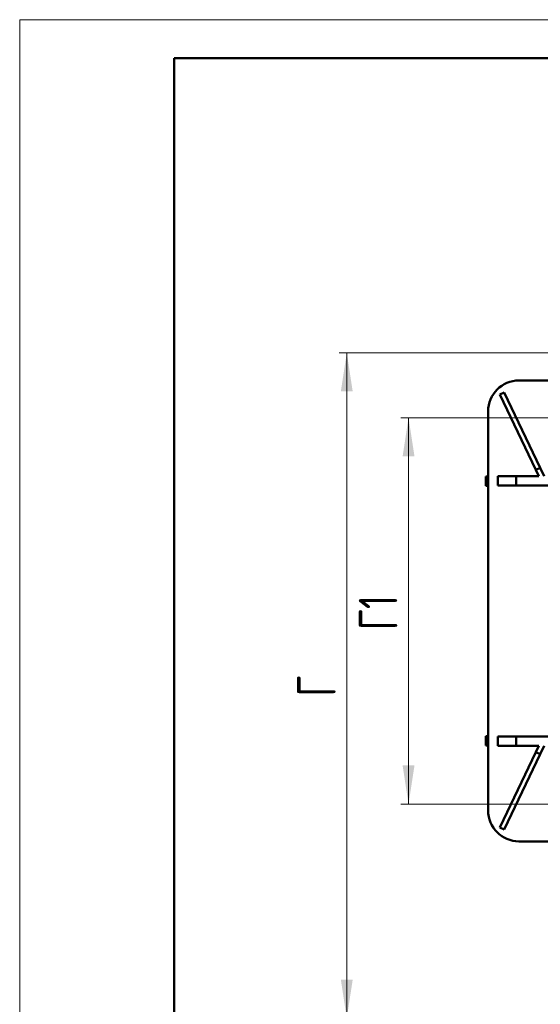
# Model space of a CAD drawing. Header units: millimetres. Extents: x 0 to 743, y 0 to 1050.
# Tile 4 of 9: x 0 to 169, y 731 to 1050. Entities that reach past the tile are written whole.
import ezdxf

# ---------------------------------------------------------------- set-up
doc = ezdxf.new("R2010")
doc.units = ezdxf.units.MM
doc.header["$LTSCALE"] = 2.5
doc.layers.add('ОСЕВЫЕ', color=7, linetype='Continuous')
doc.styles.add('SLDTEXTSTYLE0', font='TXT', dxfattribs={"width": 0.7})
doc.styles.add('SLDTEXTSTYLE1', font='TXT', dxfattribs={"width": 0.7, "bigfont": 'bigfont'})
doc.dimstyles.new('SLDDIMSTYLE0', dxfattribs={"dimtxt": 12.5, "dimasz": 12.5, "dimexe": 0, "dimexo": 0.0625, "dimgap": 3.125, "dimtad": 2, "dimdec": 1, "dimrnd": 1e-09, "dimzin": 12, "dimdsep": 46, "dimtxsty": 'SLDTEXTSTYLE0', "dimsah": 1, "dimcen": 0.09, "dimadec": 0, "dimazin": 3, "dimtfac": 1, "dimtdec": 3, "dimtofl": 0, "dimtmove": 0, "dimatfit": 3, "dimfxl": 0, "dimfrac": 2, "dimtolj": 1, "dimtzin": 12, "dimarcsym": 0})

# ---------------------------------------------------------------- blocks, each defined once
blk = doc.blocks.new('_D_2')
at = {"color": 7, "linetype": 'Continuous', "lineweight": 0}
for p, q in [((188.38, 921.23), (123.4, 921.23)), ((125.9, 921.23), (125.9, 796.23)), ((188.38, 796.23), (123.4, 796.23))]:
    blk.add_line(p, q, dxfattribs=at)
at = {"color": 7, "linetype": 'Continuous', "lineweight": 18}
for points in [[(125.9, 921.23), (123.98, 908.73), (127.83, 908.73)], [(125.9, 796.23), (127.83, 808.73), (123.98, 808.73)]]:
    blk.add_solid(points, dxfattribs=at)
at = {"color": 7, "linetype": 'Continuous', "lineweight": 18, "insert": (109.79, 852.51), "char_height": 12.5, "attachment_point": 1, "rotation": 90, "style": 'SLDTEXTSTYLE1'}
blk.add_mtext('Г1', dxfattribs=at)
blk = doc.blocks.new('_D_6')
at = {"color": 7, "linetype": 'Continuous', "lineweight": 0}
for p, q in [((475.88, 942.23), (103.4, 942.23)), ((105.9, 726.97), (105.9, 942.23)), ((320.43, 726.97), (103.4, 726.97))]:
    blk.add_line(p, q, dxfattribs=at)
at = {"color": 7, "linetype": 'Continuous', "lineweight": 18}
for points in [[(105.9, 942.23), (103.98, 929.73), (107.83, 929.73)], [(105.9, 726.97), (107.83, 739.47), (103.98, 739.47)]]:
    blk.add_solid(points, dxfattribs=at)
at = {"color": 7, "linetype": 'Continuous', "lineweight": 18, "insert": (89.79, 831.05), "char_height": 12.5, "attachment_point": 1, "rotation": 90, "style": 'SLDTEXTSTYLE1'}
blk.add_mtext('Г', dxfattribs=at)

msp = doc.modelspace()

# ---------------------------------------------------------------- linework, layer by layer
at = {"color": 7, "linetype": 'Continuous', "lineweight": 50}
for p, q in [((50, 1037.5), (50, 12.5)), ((730, 1037.5), (50, 1037.5)), ((50, 1037.5), (50, 12.5)), ((161.65, 933.28), (175.47, 933.28)), ((155.5, 928.77), (156.86, 929.41)), ((167.11, 904.39), (155.5, 928.77)), ((156.86, 929.41), (168.47, 905.04)), ((151.65, 794.18), (151.65, 923.28)), ((167.11, 904.39), (168.47, 905.04)), ((168.47, 905.04), (169.76, 902.33)), ((150.9, 902.23), (150.9, 899.23)), ((150.9, 902.23), (151.65, 902.23)), ((154.76, 899.32), (154.76, 902.33)), ((154.76, 902.33), (160.76, 902.33)), ((160.76, 899.32), (160.76, 902.33)), ((160.76, 902.33), (168.1, 902.33)), ((168.1, 902.33), (167.11, 904.39)), ((150.9, 899.23), (151.65, 899.23)), ((160.76, 899.32), (154.76, 899.32)), ((175.9, 899.32), (160.76, 899.32)), ((150.9, 818.23), (150.9, 815.23)), ((150.9, 818.23), (151.65, 818.23)), ((154.76, 815.13), (154.76, 818.14)), ((154.76, 818.14), (160.76, 818.14)), ((160.76, 815.13), (160.76, 818.14)), ((160.76, 818.14), (175.9, 818.14)), ((150.9, 815.23), (151.65, 815.23)), ((160.76, 815.13), (154.76, 815.13)), ((155.5, 788.69), (167.11, 813.06)), ((168.47, 812.42), (156.86, 788.04)), ((168.1, 815.13), (160.76, 815.13)), ((167.11, 813.06), (168.1, 815.13)), ((168.47, 812.42), (167.11, 813.06)), ((169.76, 815.13), (168.47, 812.42)), ((156.86, 788.04), (155.5, 788.69)), ((175.47, 784.18), (161.65, 784.18))]:
    msp.add_line(p, q, dxfattribs=at)
for centre, start, end in [((161.65, 923.28), 90, 180), ((161.65, 794.18), 180, 270)]:
    msp.add_arc(centre, 10, start, end, dxfattribs=at)
at = {"layer": 'ОСЕВЫЕ', "lineweight": 18}
for q in [(742.5, 1050), (0, 0)]:
    msp.add_line((0, 1050), q, dxfattribs=at)

# ---------------------------------------------------------------- dimensions: what is measured, and where the dimension line sits
at = {"color": 7, "linetype": 'Continuous', "lineweight": 18}
for base, p1, p2, text, picture, middle in [((105.9, 942.23), (320.45, 726.97), (475.9, 942.23), 'Г', '_D_6', (105.9, 834.6)), ((125.9, 796.23), (188.4, 921.23), (188.4, 796.23), 'Г1', '_D_2', (125.9, 858.73))]:
    dim = msp.add_linear_dim(base=base, p1=p1, p2=p2, angle=90, text=text, dimstyle='SLDDIMSTYLE0', dxfattribs=at)
    dim.commit()
    dim.dimension.update_dxf_attribs({"geometry": picture, "text_midpoint": middle, "dimtype": 160})

doc.saveas('drawing.dxf')
